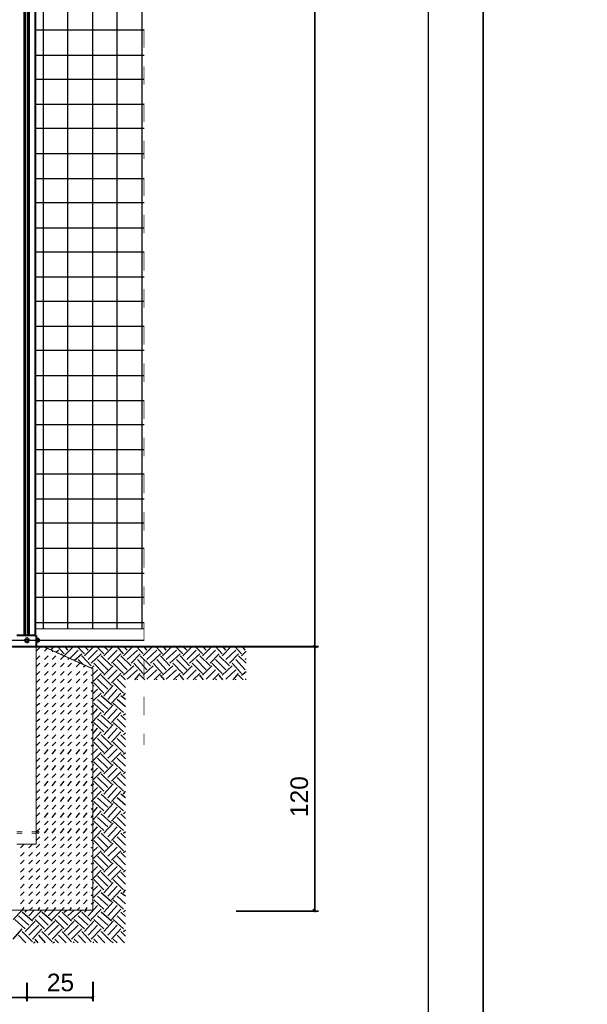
# Model space of a CAD drawing. Header units: millimetres. Extents: x 74583 to 75292, y 11361 to 11727.
# Tile 46 of 85: x 75039 to 75052, y 11683 to 11705. Entities that reach past the tile are written whole.
import ezdxf

# ---------------------------------------------------------------- set-up
doc = ezdxf.new("R2010")
doc.units = ezdxf.units.MM
doc.layers.add('P', color=7, linetype='Continuous')
doc.layers.add('T', color=7, linetype='Continuous')
doc.styles.get("Standard").update_dxf_attribs({"font": 'ARIAL.TTF'})

msp = doc.modelspace()

# ---------------------------------------------------------------- linework, layer by layer
at = {"color": 7}
for points in [[(75049.725, 11652.989), (75049.725, 11727.239), (74997.225, 11727.239), (74997.225, 11652.989)], [(75102.225, 11652.989), (75102.225, 11727.239), (75049.725, 11727.239), (75049.725, 11652.989)], [(75001.963, 11725.989), (75001.963, 11654.239), (75048.475, 11654.239), (75048.475, 11725.989)]]:
    msp.add_lwpolyline(points, close=True, dxfattribs=at)
at = {"layer": 'P'}
for points, const_width in [([(75039.515, 11691.016), (75039.515, 11713.581), (75039.515, 11720.482)], 0.0423), ([(75045.887, 11690.827), (75045.887, 11720.438)], 0.0423), ([(75041.993, 11720.226), (75039.515, 11720.226), (75039.515, 11691.166), (75041.993, 11691.166)], 0.0213), ([(75041.993, 11704.413), (75041.993, 11704.836)], 0.0213), ([(75041.993, 11703.566), (75041.993, 11703.99)], 0.0213), ([(75041.993, 11702.72), (75041.993, 11703.147)], 0.0213), ([(75041.993, 11701.873), (75041.993, 11702.296)], 0.0213), ([(75041.993, 11701.031), (75041.993, 11701.45)], 0.0213), ([(75041.993, 11700.18), (75041.993, 11700.603)], 0.0213), ([(75041.993, 11699.333), (75041.993, 11699.756)], 0.0213), ([(75041.993, 11698.486), (75041.993, 11698.914)], 0.0213), ([(75041.993, 11697.64), (75041.993, 11698.063)], 0.0213), ([(75041.993, 11696.793), (75041.993, 11697.216)], 0.0213), ([(75041.993, 11695.946), (75041.993, 11696.37)], 0.0213), ([(75041.993, 11695.1), (75041.993, 11695.523)], 0.0213), ([(75041.993, 11694.253), (75041.993, 11694.676)], 0.0213), ([(75041.993, 11693.406), (75041.993, 11693.83)], 0.0213), ([(75041.993, 11692.56), (75041.993, 11692.983)], 0.0213), ([(75041.993, 11691.713), (75041.993, 11692.136)], 0.0213), ([(75041.993, 11690.888), (75041.993, 11691.29)], 0.0213), ([(75039.537, 11691.016), (75039.091, 11691.016)], 0.0423), ([(75039.303, 11690.955), (75039.281, 11690.932), (75039.263, 11690.91), (75039.281, 11690.866), (75039.303, 11690.866)], 0.0213), ([(75039.347, 11690.955), (75039.325, 11690.972), (75039.303, 11690.972), (75039.303, 11690.955)], 0.0213), ([(75039.347, 11690.866), (75039.369, 11690.866), (75039.369, 11690.91), (75039.369, 11690.932), (75039.347, 11690.955)], 0.0213), ([(75039.537, 11690.76), (75039.537, 11690.91), (75039.537, 11691.016)], 0.0423), ([(75044.321, 11690.76), (75019.345, 11690.76)], 0.0423), ([(75037.821, 11684.75), (75037.821, 11690.253), (75038.946, 11690.76), (75039.704, 11690.76), (75040.829, 11690.253), (75040.829, 11684.75), (75037.821, 11684.75)], 0.0213), ([(75039.303, 11690.849), (75039.325, 11690.849), (75039.347, 11690.849)], 0.0213), ([(75039.537, 11686.254), (75039.537, 11690.76)], 0.0213), ([(75042.818, 11690.76), (75045.97, 11690.76)], 0.0423), ([(75045.358, 11690.76), (75045.97, 11690.76)], 0.0423), ([(75045.909, 11690.721), (75045.843, 11690.783)], 0.0423), ([(75045.843, 11690.783), (75045.909, 11690.721)], 0.0423), ([(75045.887, 11690.76), (75045.887, 11690.827)], 0.0423), ([(75045.887, 11690.76), (75045.887, 11690.699)], 0.0423), ([(75045.887, 11684.794), (75045.887, 11690.699)], 0.0423), ([(75041.993, 11690.042), (75041.993, 11690.465)], 0.0213), ([(75041.993, 11689.195), (75041.993, 11689.618)], 0.0213), ([(75041.993, 11688.52), (75041.993, 11688.772)], 0.0213), ([(75039.219, 11686.549), (75039.091, 11686.549)], 0.0213), ([(75039.219, 11686.51), (75039.091, 11686.51)], 0.0213), ([(75039.559, 11686.549), (75039.431, 11686.549)], 0.0213), ([(75039.559, 11686.51), (75039.431, 11686.51)], 0.0213), ([(75039.559, 11686.549), (75039.537, 11686.571)], 0.0213), ([(75039.537, 11686.549), (75039.559, 11686.549)], 0.0213), ([(75039.559, 11686.51), (75039.537, 11686.51)], 0.0213), ([(75039.537, 11686.51), (75039.559, 11686.51)], 0.0213), ([(75039.559, 11686.549), (75039.559, 11686.51)], 0.0213), ([(75039.598, 11686.549), (75039.559, 11686.549)], 0.0213), ([(75039.598, 11686.51), (75039.559, 11686.51)], 0.0213), ([(75039.598, 11686.549), (75039.598, 11686.51)], 0.0213), ([(75039.537, 11686.254), (75039.091, 11686.254)], 0.0213), ([(75045.887, 11684.728), (75045.887, 11684.794)], 0.0423), ([(75044.088, 11684.728), (75045.97, 11684.728)], 0.0423), ([(75045.843, 11684.772), (75045.909, 11684.71)], 0.0423), ([(75039.325, 11683.101), (75039.325, 11682.677)], 0.0423), ([(75039.325, 11683.035), (75039.325, 11682.677)], 0.0423), ([(75040.829, 11683.123), (75040.829, 11682.677)], 0.0423), ([(75039.281, 11682.739), (75039.347, 11682.805)], 0.0423), ([(75039.347, 11682.805), (75039.281, 11682.739)], 0.0423), ([(75040.785, 11682.739), (75040.851, 11682.805)], 0.0423), ([(75024.403, 11682.761), (75039.263, 11682.761)], 0.0423), ([(75039.325, 11682.761), (75039.263, 11682.761)], 0.0423), ([(75039.325, 11682.761), (75039.387, 11682.761)], 0.0423), ([(75039.387, 11682.761), (75040.763, 11682.761)], 0.0423), ([(75040.829, 11682.761), (75040.763, 11682.761)], 0.0423)]:
    msp.add_lwpolyline(points, dxfattribs=dict(at, const_width=const_width))
for points in [[(75039.263, 11691.016), (75039.263, 11720.482)], [(75039.281, 11691.016), (75039.281, 11720.482)], [(75039.303, 11691.016), (75039.303, 11720.438)], [(75039.347, 11691.016), (75039.347, 11720.438)], [(75039.369, 11691.016), (75039.369, 11720.482)], [(75039.387, 11691.016), (75039.387, 11720.482)], [(75039.704, 11691.166), (75039.704, 11720.226)], [(75040.255, 11691.166), (75040.255, 11720.226)], [(75040.829, 11691.166), (75040.829, 11720.226)], [(75041.38, 11691.166), (75041.38, 11720.226)], [(75041.949, 11691.166), (75041.949, 11720.226)], [(75039.515, 11704.819), (75041.993, 11704.819)], [(75039.515, 11704.245), (75041.993, 11704.245)], [(75039.515, 11703.694), (75041.993, 11703.694)], [(75039.515, 11703.125), (75041.993, 11703.125)], [(75039.515, 11702.574), (75041.993, 11702.574)], [(75039.515, 11702.001), (75041.993, 11702.001)], [(75039.515, 11701.432), (75041.993, 11701.432)], [(75039.515, 11700.881), (75041.993, 11700.881)], [(75039.515, 11700.308), (75041.993, 11700.308)], [(75039.515, 11699.756), (75041.993, 11699.756)], [(75039.515, 11699.187), (75041.993, 11699.187)], [(75039.515, 11698.636), (75041.993, 11698.636)], [(75039.515, 11698.063), (75041.993, 11698.063)], [(75039.515, 11697.516), (75041.993, 11697.516)], [(75039.515, 11696.943), (75041.993, 11696.943)], [(75039.515, 11696.37), (75041.993, 11696.37)], [(75039.515, 11695.823), (75041.993, 11695.823)], [(75039.515, 11695.25), (75041.993, 11695.25)], [(75039.515, 11694.698), (75041.993, 11694.698)], [(75039.515, 11694.13), (75041.993, 11694.13)], [(75039.515, 11693.578), (75041.993, 11693.578)], [(75039.515, 11693.005), (75041.993, 11693.005)], [(75039.515, 11692.436), (75041.993, 11692.436)], [(75039.515, 11691.885), (75041.993, 11691.885)], [(75039.515, 11691.312), (75041.993, 11691.312)], [(75025.038, 11690.91), (75039.303, 11690.91)], [(75025.038, 11690.91), (75039.303, 11690.91)], [(75039.281, 11690.932), (75039.281, 11690.91)], [(75039.303, 11690.932), (75039.281, 11690.932)], [(75039.281, 11690.932), (75039.303, 11690.932)], [(75039.281, 11690.91), (75039.281, 11690.932)], [(75039.281, 11690.932), (75039.303, 11690.932)], [(75039.281, 11690.932), (75039.303, 11690.932)], [(75039.281, 11690.91), (75039.281, 11690.932)], [(75039.281, 11690.932), (75039.303, 11690.932)], [(75039.281, 11690.932), (75039.303, 11690.932)], [(75039.281, 11690.91), (75039.303, 11690.91)], [(75039.281, 11690.91), (75039.281, 11690.888)], [(75039.281, 11690.888), (75039.281, 11690.91)], [(75039.281, 11690.91), (75039.303, 11690.91)], [(75039.281, 11690.888), (75039.303, 11690.866)], [(75039.303, 11690.866), (75039.281, 11690.888)], [(75039.281, 11690.888), (75039.303, 11690.888)], [(75039.281, 11690.888), (75039.303, 11690.888)], [(75039.303, 11690.866), (75039.281, 11690.888)], [(75039.281, 11690.888), (75039.303, 11690.888)], [(75039.281, 11690.888), (75039.303, 11690.888)], [(75039.303, 11690.955), (75039.303, 11690.91)], [(75039.303, 11690.932), (75039.325, 11690.932)], [(75039.303, 11690.932), (75039.325, 11690.932)], [(75039.303, 11690.91), (75039.303, 11690.849)], [(75039.325, 11690.932), (75039.347, 11690.932)], [(75039.325, 11690.932), (75039.347, 11690.932)], [(75039.325, 11690.932), (75039.347, 11690.932)], [(75039.325, 11690.888), (75039.347, 11690.888)], [(75039.325, 11690.888), (75039.347, 11690.888)], [(75039.347, 11690.955), (75039.347, 11690.91)], [(75039.347, 11690.932), (75039.369, 11690.932)], [(75039.369, 11690.91), (75039.347, 11690.932)], [(75039.347, 11690.932), (75039.369, 11690.932)], [(75039.347, 11690.932), (75039.369, 11690.932)], [(75039.347, 11690.888), (75039.369, 11690.91)], [(75039.347, 11690.91), (75039.347, 11690.888)], [(75039.347, 11690.91), (75039.347, 11690.849)], [(75039.347, 11690.91), (75041.993, 11690.91)], [(75039.347, 11690.91), (75041.993, 11690.91)], [(75039.347, 11690.866), (75039.347, 11690.888)], [(75039.347, 11690.866), (75039.347, 11690.888)], [(75039.347, 11690.888), (75039.347, 11690.866)], [(75039.347, 11690.888), (75039.369, 11690.888)], [(75039.347, 11690.866), (75039.369, 11690.866)], [(75039.369, 11690.932), (75039.369, 11690.91)], [(75039.369, 11690.932), (75039.387, 11690.932)], [(75039.369, 11690.91), (75039.387, 11690.91)], [(75039.559, 11690.955), (75039.537, 11690.955)], [(75039.559, 11690.866), (75039.537, 11690.849)], [(75039.559, 11690.955), (75039.559, 11690.932)], [(75039.559, 11690.955), (75039.581, 11690.955)], [(75039.559, 11690.932), (75039.559, 11690.91)], [(75039.581, 11690.932), (75039.559, 11690.932)], [(75039.559, 11690.91), (75039.559, 11690.888)], [(75039.559, 11690.888), (75039.559, 11690.866)], [(75039.559, 11690.888), (75039.581, 11690.888)], [(75039.559, 11690.866), (75039.581, 11690.866)], [(75039.559, 11690.866), (75039.581, 11690.866)], [(75039.559, 11690.866), (75039.581, 11690.866)], [(75039.581, 11690.955), (75039.598, 11690.955)], [(75039.581, 11690.91), (75039.581, 11690.955)], [(75039.581, 11690.955), (75039.598, 11690.955)], [(75039.581, 11690.932), (75039.598, 11690.932)], [(75039.581, 11690.91), (75039.581, 11690.932)], [(75039.581, 11690.932), (75039.598, 11690.932)], [(75039.581, 11690.932), (75039.598, 11690.932)], [(75039.581, 11690.932), (75039.598, 11690.932)], [(75039.581, 11690.888), (75039.581, 11690.91)], [(75039.581, 11690.866), (75039.581, 11690.91)], [(75039.581, 11690.866), (75039.581, 11690.888)], [(75039.581, 11690.888), (75039.598, 11690.888)], [(75039.581, 11690.866), (75039.598, 11690.866)], [(75039.581, 11690.866), (75039.598, 11690.866)], [(75039.581, 11690.866), (75039.598, 11690.866)], [(75039.581, 11690.866), (75039.598, 11690.866)], [(75039.581, 11690.866), (75039.598, 11690.866)], [(75039.598, 11690.91), (75039.598, 11690.932)], [(75039.598, 11690.932), (75039.598, 11690.91)], [(75039.598, 11690.932), (75039.62, 11690.932)], [(75039.598, 11690.932), (75039.62, 11690.932)], [(75039.598, 11690.932), (75039.62, 11690.932)], [(75039.598, 11690.932), (75039.62, 11690.932)], [(75039.598, 11690.888), (75039.598, 11690.91)], [(75039.598, 11690.91), (75039.598, 11690.888)], [(75039.598, 11690.888), (75039.62, 11690.888)], [(75039.598, 11690.866), (75039.598, 11690.888)], [(75039.598, 11690.888), (75039.598, 11690.866)], [(75039.537, 11690.655), (75039.62, 11690.743)], [(75039.726, 11690.655), (75039.792, 11690.721)], [(75039.77, 11690.721), (75039.748, 11690.76)], [(75039.876, 11690.677), (75039.938, 11690.76)], [(75039.898, 11690.655), (75039.916, 11690.655)], [(75039.982, 11690.637), (75040.044, 11690.677)], [(75040.172, 11690.593), (75040.022, 11690.76)], [(75040.172, 11690.549), (75040.383, 11690.76)], [(75040.255, 11690.677), (75040.194, 11690.76)], [(75040.3, 11690.487), (75040.489, 11690.677)], [(75040.639, 11690.593), (75040.467, 11690.76)], [(75040.639, 11690.549), (75040.851, 11690.76)], [(75040.723, 11690.677), (75040.639, 11690.76)], [(75040.723, 11690.465), (75040.935, 11690.677)], [(75041.08, 11690.593), (75040.913, 11690.76)], [(75041.08, 11690.549), (75041.292, 11690.76)], [(75041.168, 11690.677), (75041.08, 11690.76)], [(75041.168, 11690.465), (75041.38, 11690.677)], [(75041.525, 11690.593), (75041.38, 11690.76)], [(75041.525, 11690.549), (75041.737, 11690.76)], [(75041.609, 11690.677), (75041.525, 11690.76)], [(75041.609, 11690.465), (75041.843, 11690.677)], [(75041.971, 11690.593), (75041.821, 11690.76)], [(75041.971, 11690.549), (75042.183, 11690.76)], [(75042.055, 11690.677), (75041.993, 11690.76)], [(75042.055, 11690.465), (75042.288, 11690.677)], [(75042.416, 11690.593), (75042.266, 11690.76)], [(75042.416, 11690.549), (75042.628, 11690.76)], [(75042.5, 11690.677), (75042.438, 11690.76)], [(75042.5, 11690.465), (75042.734, 11690.677)], [(75042.879, 11690.593), (75042.712, 11690.76)], [(75042.879, 11690.549), (75043.091, 11690.76)], [(75042.967, 11690.677), (75042.879, 11690.76)], [(75042.967, 11690.465), (75043.179, 11690.677)], [(75043.325, 11690.593), (75043.157, 11690.76)], [(75043.325, 11690.549), (75043.536, 11690.76)], [(75043.408, 11690.677), (75043.325, 11690.76)], [(75043.408, 11690.465), (75043.62, 11690.677)], [(75043.77, 11690.593), (75043.62, 11690.76)], [(75043.77, 11690.549), (75043.982, 11690.76)], [(75043.854, 11690.677), (75043.792, 11690.76)], [(75043.854, 11690.465), (75044.088, 11690.677)], [(75044.215, 11690.593), (75044.065, 11690.76)], [(75044.215, 11690.549), (75044.321, 11690.655)], [(75044.299, 11690.677), (75044.237, 11690.76)], [(75039.537, 11690.465), (75039.62, 11690.549)], [(75039.726, 11690.465), (75039.81, 11690.549)], [(75039.898, 11690.465), (75039.982, 11690.549)], [(75040.088, 11690.465), (75040.172, 11690.549)], [(75040.11, 11690.571), (75040.128, 11690.593)], [(75040.255, 11690.465), (75040.278, 11690.487)], [(75040.405, 11690.443), (75040.573, 11690.593)], [(75040.595, 11690.359), (75040.489, 11690.465)], [(75040.785, 11690.32), (75040.573, 11690.549)], [(75040.785, 11690.381), (75041.018, 11690.593)], [(75041.168, 11690.231), (75040.935, 11690.465)], [(75041.252, 11690.32), (75041.018, 11690.549)], [(75041.252, 11690.381), (75041.464, 11690.593)], [(75041.609, 11690.231), (75041.38, 11690.465)], [(75041.697, 11690.32), (75041.464, 11690.549)], [(75041.697, 11690.381), (75041.909, 11690.593)], [(75042.055, 11690.231), (75041.843, 11690.465)], [(75042.138, 11690.32), (75041.909, 11690.549)], [(75042.138, 11690.381), (75042.372, 11690.593)], [(75042.5, 11690.231), (75042.288, 11690.465)], [(75042.584, 11690.32), (75042.372, 11690.549)], [(75042.584, 11690.381), (75042.818, 11690.593)], [(75042.967, 11690.231), (75042.734, 11690.465)], [(75043.029, 11690.32), (75042.818, 11690.549)], [(75043.029, 11690.381), (75043.263, 11690.593)], [(75043.408, 11690.231), (75043.179, 11690.465)], [(75043.497, 11690.32), (75043.263, 11690.549)], [(75043.497, 11690.381), (75043.708, 11690.593)], [(75043.854, 11690.231), (75043.62, 11690.465)], [(75043.938, 11690.32), (75043.708, 11690.549)], [(75043.938, 11690.381), (75044.149, 11690.593)], [(75044.299, 11690.231), (75044.088, 11690.465)], [(75044.321, 11690.381), (75044.149, 11690.549)], [(75044.299, 11690.465), (75044.321, 11690.487)], [(75039.537, 11690.297), (75039.62, 11690.381)], [(75039.537, 11690.108), (75039.62, 11690.192)], [(75039.726, 11690.297), (75039.81, 11690.381)], [(75039.726, 11690.108), (75039.81, 11690.192)], [(75039.898, 11690.297), (75039.982, 11690.381)], [(75039.898, 11690.108), (75039.982, 11690.192)], [(75040.088, 11690.297), (75040.172, 11690.381)], [(75040.088, 11690.108), (75040.172, 11690.192)], [(75040.255, 11690.297), (75040.339, 11690.381)], [(75040.255, 11690.108), (75040.339, 11690.192)], [(75040.445, 11690.297), (75040.533, 11690.381)], [(75040.445, 11690.108), (75040.533, 11690.192)], [(75040.617, 11690.297), (75040.657, 11690.337)], [(75040.617, 11690.108), (75040.701, 11690.192)], [(75040.807, 11690.275), (75040.851, 11690.32)], [(75040.829, 11690.125), (75040.935, 11690.231)], [(75041.08, 11690.148), (75040.851, 11690.381)], [(75041.08, 11690.108), (75041.292, 11690.32)], [(75041.168, 11690.02), (75041.38, 11690.231)], [(75041.525, 11690.148), (75041.292, 11690.381)], [(75041.525, 11690.108), (75041.759, 11690.32)], [(75041.609, 11690.02), (75041.843, 11690.231)], [(75041.971, 11690.148), (75041.759, 11690.381)], [(75041.971, 11690.108), (75042.205, 11690.32)], [(75042.055, 11690.02), (75042.288, 11690.231)], [(75042.416, 11690.148), (75042.205, 11690.381)], [(75042.416, 11690.108), (75042.65, 11690.32)], [(75042.5, 11690.02), (75042.734, 11690.231)], [(75042.879, 11690.148), (75042.65, 11690.381)], [(75042.879, 11690.108), (75043.091, 11690.32)], [(75042.967, 11690.02), (75043.179, 11690.231)], [(75043.325, 11690.148), (75043.091, 11690.381)], [(75043.325, 11690.108), (75043.536, 11690.32)], [(75043.408, 11690.02), (75043.62, 11690.231)], [(75043.77, 11690.148), (75043.536, 11690.381)], [(75043.77, 11690.108), (75044.004, 11690.32)], [(75043.854, 11690.02), (75044.088, 11690.231)], [(75044.215, 11690.148), (75044.004, 11690.381)], [(75044.215, 11690.108), (75044.321, 11690.192)], [(75039.537, 11689.936), (75039.62, 11690.02)], [(75039.726, 11689.936), (75039.81, 11690.02)], [(75039.898, 11689.936), (75039.982, 11690.02)], [(75040.088, 11689.936), (75040.172, 11690.02)], [(75040.255, 11689.936), (75040.339, 11690.02)], [(75040.445, 11689.936), (75040.533, 11690.02)], [(75040.617, 11689.936), (75040.701, 11690.02)], [(75040.785, 11690.108), (75040.829, 11690.125)], [(75040.829, 11689.958), (75041.018, 11690.148)], [(75041.168, 11689.79), (75040.935, 11690.02)], [(75041.252, 11689.874), (75041.018, 11690.108)], [(75041.252, 11689.936), (75041.464, 11690.148)], [(75041.57, 11689.83), (75041.38, 11690.02)], [(75041.57, 11690.002), (75041.464, 11690.108)], [(75041.781, 11690.002), (75041.909, 11690.148)], [(75041.843, 11690.002), (75041.843, 11690.02)], [(75042.015, 11690.002), (75041.909, 11690.108)], [(75042.227, 11690.002), (75042.372, 11690.148)], [(75042.288, 11690.002), (75042.288, 11690.02)], [(75042.456, 11690.002), (75042.372, 11690.108)], [(75042.668, 11690.002), (75042.818, 11690.148)], [(75042.734, 11690.002), (75042.734, 11690.02)], [(75042.901, 11690.002), (75042.818, 11690.108)], [(75043.113, 11690.002), (75043.263, 11690.148)], [(75043.179, 11690.002), (75043.179, 11690.02)], [(75043.347, 11690.002), (75043.263, 11690.108)], [(75043.558, 11690.002), (75043.708, 11690.148)], [(75043.642, 11690.002), (75043.62, 11690.02)], [(75043.792, 11690.002), (75043.708, 11690.108)], [(75044.026, 11690.002), (75044.149, 11690.148)], [(75044.088, 11690.002), (75044.088, 11690.02)], [(75044.255, 11690.002), (75044.149, 11690.108)], [(75044.299, 11690.02), (75044.321, 11690.02)], [(75039.537, 11689.746), (75039.62, 11689.83)], [(75039.726, 11689.746), (75039.81, 11689.83)], [(75039.898, 11689.746), (75039.982, 11689.83)], [(75040.088, 11689.746), (75040.172, 11689.83)], [(75040.255, 11689.746), (75040.339, 11689.83)], [(75040.445, 11689.746), (75040.533, 11689.83)], [(75040.617, 11689.746), (75040.701, 11689.83)], [(75040.785, 11689.936), (75040.829, 11689.958)], [(75040.785, 11689.746), (75040.829, 11689.768)], [(75040.829, 11689.852), (75040.851, 11689.874)], [(75040.829, 11689.685), (75040.935, 11689.79)], [(75041.08, 11689.702), (75040.851, 11689.936)], [(75041.08, 11689.64), (75041.292, 11689.874)], [(75041.168, 11689.557), (75041.38, 11689.79)], [(75041.525, 11689.702), (75041.292, 11689.936)], [(75039.537, 11689.579), (75039.62, 11689.662)], [(75039.726, 11689.579), (75039.81, 11689.662)], [(75039.898, 11689.579), (75039.982, 11689.662)], [(75040.088, 11689.579), (75040.172, 11689.662)], [(75040.255, 11689.579), (75040.339, 11689.662)], [(75040.445, 11689.579), (75040.533, 11689.662)], [(75040.617, 11689.579), (75040.701, 11689.662)], [(75040.785, 11689.579), (75040.829, 11689.596)], [(75040.829, 11689.513), (75041.018, 11689.702)], [(75041.168, 11689.345), (75040.935, 11689.557)], [(75041.252, 11689.429), (75041.018, 11689.64)], [(75041.252, 11689.473), (75041.464, 11689.702)], [(75041.57, 11689.385), (75041.38, 11689.557)], [(75041.57, 11689.557), (75041.464, 11689.64)], [(75041.525, 11689.64), (75041.57, 11689.702)], [(75039.537, 11689.407), (75039.62, 11689.473)], [(75039.537, 11689.217), (75039.62, 11689.301)], [(75039.726, 11689.385), (75039.81, 11689.473)], [(75039.726, 11689.217), (75039.81, 11689.301)], [(75039.898, 11689.385), (75039.982, 11689.473)], [(75039.898, 11689.217), (75039.982, 11689.301)], [(75040.088, 11689.385), (75040.172, 11689.473)], [(75040.088, 11689.217), (75040.172, 11689.301)], [(75040.255, 11689.385), (75040.339, 11689.473)], [(75040.255, 11689.217), (75040.339, 11689.301)], [(75040.445, 11689.385), (75040.533, 11689.473)], [(75040.445, 11689.217), (75040.533, 11689.301)], [(75040.617, 11689.385), (75040.701, 11689.473)], [(75040.617, 11689.217), (75040.701, 11689.301)], [(75040.785, 11689.385), (75040.829, 11689.407)], [(75040.829, 11689.385), (75040.851, 11689.429)], [(75040.829, 11689.217), (75040.935, 11689.345)], [(75041.08, 11689.261), (75040.851, 11689.473)], [(75041.08, 11689.195), (75041.292, 11689.429)], [(75041.168, 11689.111), (75041.38, 11689.345)], [(75041.525, 11689.261), (75041.292, 11689.473)], [(75039.537, 11689.05), (75039.62, 11689.111)], [(75039.726, 11689.027), (75039.81, 11689.111)], [(75039.898, 11689.027), (75039.982, 11689.111)], [(75040.088, 11689.027), (75040.172, 11689.111)], [(75040.255, 11689.027), (75040.339, 11689.111)], [(75040.445, 11689.027), (75040.533, 11689.111)], [(75040.617, 11689.027), (75040.701, 11689.111)], [(75040.785, 11689.217), (75040.829, 11689.239)], [(75040.829, 11689.05), (75041.018, 11689.261)], [(75041.168, 11688.9), (75040.935, 11689.111)], [(75041.252, 11688.983), (75041.018, 11689.195)], [(75041.252, 11689.027), (75041.464, 11689.261)], [(75041.57, 11688.922), (75041.38, 11689.111)], [(75041.57, 11689.089), (75041.464, 11689.195)], [(75041.525, 11689.195), (75041.57, 11689.239)], [(75039.537, 11688.855), (75039.62, 11688.944)], [(75039.726, 11688.855), (75039.81, 11688.944)], [(75039.898, 11688.855), (75039.982, 11688.944)], [(75040.088, 11688.855), (75040.172, 11688.944)], [(75040.255, 11688.855), (75040.339, 11688.944)], [(75040.445, 11688.855), (75040.533, 11688.944)], [(75040.617, 11688.855), (75040.701, 11688.944)], [(75040.785, 11689.027), (75040.829, 11689.05)], [(75040.785, 11688.855), (75040.829, 11688.878)], [(75040.829, 11688.944), (75040.851, 11688.983)], [(75040.829, 11688.772), (75040.935, 11688.9)], [(75041.08, 11688.816), (75040.851, 11689.027)], [(75041.08, 11688.75), (75041.292, 11688.983)], [(75041.168, 11688.666), (75041.38, 11688.9)], [(75041.525, 11688.816), (75041.292, 11689.027)], [(75039.537, 11688.688), (75039.62, 11688.75)], [(75039.726, 11688.666), (75039.81, 11688.75)], [(75039.898, 11688.666), (75039.982, 11688.75)], [(75040.088, 11688.666), (75040.172, 11688.75)], [(75040.255, 11688.666), (75040.339, 11688.75)], [(75040.445, 11688.666), (75040.533, 11688.75)], [(75040.617, 11688.666), (75040.701, 11688.75)], [(75040.785, 11688.666), (75040.829, 11688.688)], [(75040.829, 11688.604), (75041.018, 11688.816)], [(75041.168, 11688.432), (75040.935, 11688.666)], [(75041.252, 11688.52), (75041.018, 11688.75)], [(75041.252, 11688.582), (75041.464, 11688.816)], [(75041.57, 11688.476), (75041.38, 11688.666)], [(75041.57, 11688.644), (75041.464, 11688.75)], [(75041.525, 11688.75), (75041.57, 11688.794)], [(75039.537, 11688.498), (75039.62, 11688.582)], [(75039.537, 11688.326), (75039.62, 11688.415)], [(75039.726, 11688.498), (75039.81, 11688.582)], [(75039.726, 11688.309), (75039.81, 11688.415)], [(75039.898, 11688.498), (75039.982, 11688.582)], [(75039.898, 11688.309), (75039.982, 11688.415)], [(75040.088, 11688.498), (75040.172, 11688.582)], [(75040.088, 11688.309), (75040.172, 11688.415)], [(75040.255, 11688.498), (75040.339, 11688.582)], [(75040.255, 11688.309), (75040.339, 11688.415)], [(75040.445, 11688.498), (75040.533, 11688.582)], [(75040.445, 11688.309), (75040.533, 11688.415)], [(75040.617, 11688.498), (75040.701, 11688.582)], [(75040.617, 11688.309), (75040.701, 11688.415)], [(75040.785, 11688.498), (75040.829, 11688.52)], [(75040.829, 11688.498), (75040.851, 11688.52)], [(75040.829, 11688.326), (75040.935, 11688.432)], [(75041.08, 11688.348), (75040.851, 11688.582)], [(75041.08, 11688.309), (75041.292, 11688.52)], [(75041.168, 11688.22), (75041.38, 11688.432)], [(75041.525, 11688.348), (75041.292, 11688.582)], [(75039.537, 11688.137), (75039.62, 11688.22)], [(75039.726, 11688.137), (75039.81, 11688.22)], [(75039.898, 11688.137), (75039.982, 11688.22)], [(75040.088, 11688.137), (75040.172, 11688.22)], [(75040.255, 11688.137), (75040.339, 11688.22)], [(75040.445, 11688.137), (75040.533, 11688.22)], [(75040.617, 11688.137), (75040.701, 11688.22)], [(75040.785, 11688.309), (75040.829, 11688.326)], [(75040.829, 11688.159), (75041.018, 11688.348)], [(75041.168, 11687.991), (75040.935, 11688.22)], [(75041.252, 11688.075), (75041.018, 11688.309)], [(75041.252, 11688.137), (75041.464, 11688.348)], [(75041.57, 11688.031), (75041.38, 11688.22)], [(75041.57, 11688.203), (75041.464, 11688.309)], [(75041.525, 11688.309), (75041.57, 11688.348)], [(75039.537, 11687.969), (75039.62, 11688.053)], [(75039.726, 11687.947), (75039.81, 11688.053)], [(75039.898, 11687.947), (75039.982, 11688.053)], [(75040.088, 11687.947), (75040.172, 11688.053)], [(75040.255, 11687.947), (75040.339, 11688.053)], [(75040.445, 11687.947), (75040.533, 11688.053)], [(75040.617, 11687.947), (75040.701, 11688.053)], [(75040.785, 11688.137), (75040.829, 11688.159)], [(75040.785, 11687.947), (75040.829, 11687.991)], [(75040.829, 11688.053), (75040.851, 11688.075)], [(75040.829, 11687.885), (75040.935, 11687.991)], [(75041.08, 11687.903), (75040.851, 11688.137)], [(75041.08, 11687.863), (75041.292, 11688.075)], [(75041.168, 11687.78), (75041.38, 11687.991)], [(75041.525, 11687.903), (75041.292, 11688.137)], [(75039.537, 11687.78), (75039.62, 11687.863)], [(75039.726, 11687.78), (75039.81, 11687.863)], [(75039.898, 11687.78), (75039.982, 11687.863)], [(75040.088, 11687.78), (75040.172, 11687.863)], [(75040.255, 11687.78), (75040.339, 11687.863)], [(75040.445, 11687.78), (75040.533, 11687.863)], [(75040.617, 11687.78), (75040.701, 11687.863)], [(75040.785, 11687.78), (75040.829, 11687.797)], [(75040.829, 11687.713), (75041.018, 11687.903)], [(75041.168, 11687.546), (75040.935, 11687.78)], [(75041.252, 11687.63), (75041.018, 11687.863)], [(75041.252, 11687.691), (75041.464, 11687.903)], [(75041.57, 11687.585), (75041.38, 11687.78)], [(75041.57, 11687.757), (75041.464, 11687.863)], [(75041.525, 11687.863), (75041.57, 11687.903)], [(75039.537, 11687.608), (75039.62, 11687.691)], [(75039.537, 11687.418), (75039.62, 11687.502)], [(75039.726, 11687.585), (75039.81, 11687.691)], [(75039.726, 11687.418), (75039.81, 11687.502)], [(75039.898, 11687.585), (75039.982, 11687.691)], [(75039.898, 11687.418), (75039.982, 11687.502)], [(75040.088, 11687.585), (75040.172, 11687.691)], [(75040.088, 11687.418), (75040.172, 11687.502)], [(75040.255, 11687.585), (75040.339, 11687.691)], [(75040.255, 11687.418), (75040.339, 11687.502)], [(75040.445, 11687.585), (75040.533, 11687.691)], [(75040.445, 11687.418), (75040.533, 11687.502)], [(75040.617, 11687.585), (75040.701, 11687.691)], [(75040.617, 11687.418), (75040.701, 11687.502)], [(75040.785, 11687.585), (75040.829, 11687.63)], [(75040.829, 11687.608), (75040.851, 11687.63)], [(75040.829, 11687.44), (75040.935, 11687.546)], [(75041.08, 11687.462), (75040.851, 11687.691)], [(75041.08, 11687.396), (75041.292, 11687.63)], [(75041.168, 11687.312), (75041.38, 11687.546)], [(75041.525, 11687.462), (75041.292, 11687.691)], [(75039.537, 11687.25), (75039.62, 11687.334)], [(75039.726, 11687.228), (75039.81, 11687.334)], [(75039.898, 11687.228), (75039.982, 11687.334)], [(75040.088, 11687.228), (75040.172, 11687.334)], [(75040.255, 11687.228), (75040.339, 11687.334)], [(75040.445, 11687.228), (75040.533, 11687.334)], [(75040.617, 11687.228), (75040.701, 11687.334)], [(75040.785, 11687.418), (75040.829, 11687.44)], [(75040.829, 11687.268), (75041.018, 11687.462)], [(75041.168, 11687.1), (75040.935, 11687.312)], [(75041.252, 11687.184), (75041.018, 11687.396)], [(75041.252, 11687.228), (75041.464, 11687.462)], [(75041.57, 11687.145), (75041.38, 11687.312)], [(75041.57, 11687.312), (75041.464, 11687.396)], [(75041.525, 11687.396), (75041.57, 11687.462)], [(75039.537, 11687.056), (75039.62, 11687.145)], [(75039.726, 11687.056), (75039.81, 11687.145)], [(75039.898, 11687.056), (75039.982, 11687.145)], [(75040.088, 11687.056), (75040.172, 11687.145)], [(75040.255, 11687.056), (75040.339, 11687.145)], [(75040.445, 11687.056), (75040.533, 11687.145)], [(75040.617, 11687.056), (75040.701, 11687.145)], [(75040.785, 11687.228), (75040.829, 11687.268)], [(75040.785, 11687.056), (75040.829, 11687.078)], [(75040.829, 11687.145), (75040.851, 11687.184)], [(75040.829, 11686.973), (75040.935, 11687.1)], [(75041.08, 11687.017), (75040.851, 11687.228)], [(75041.08, 11686.95), (75041.292, 11687.184)], [(75041.168, 11686.867), (75041.38, 11687.1)], [(75041.525, 11687.017), (75041.292, 11687.228)], [(75039.537, 11686.889), (75039.62, 11686.973)], [(75039.726, 11686.867), (75039.81, 11686.973)], [(75039.898, 11686.867), (75039.982, 11686.973)], [(75040.088, 11686.867), (75040.172, 11686.973)], [(75040.255, 11686.867), (75040.339, 11686.973)], [(75040.445, 11686.867), (75040.533, 11686.973)], [(75040.617, 11686.867), (75040.701, 11686.973)], [(75040.785, 11686.867), (75040.829, 11686.911)], [(75040.829, 11686.805), (75041.018, 11687.017)], [(75041.168, 11686.655), (75040.935, 11686.867)], [(75041.252, 11686.739), (75041.018, 11686.95)], [(75041.252, 11686.783), (75041.464, 11687.017)], [(75041.57, 11686.677), (75041.38, 11686.867)], [(75041.57, 11686.845), (75041.464, 11686.95)], [(75041.525, 11686.95), (75041.57, 11686.995)], [(75039.537, 11686.699), (75039.62, 11686.783)], [(75039.537, 11686.527), (75039.62, 11686.615)], [(75039.726, 11686.699), (75039.81, 11686.783)], [(75039.726, 11686.51), (75039.81, 11686.615)], [(75039.898, 11686.699), (75039.982, 11686.783)], [(75039.898, 11686.51), (75039.982, 11686.615)], [(75040.088, 11686.699), (75040.172, 11686.783)], [(75040.088, 11686.51), (75040.172, 11686.615)], [(75040.255, 11686.699), (75040.339, 11686.783)], [(75040.255, 11686.51), (75040.339, 11686.615)], [(75040.445, 11686.699), (75040.533, 11686.783)], [(75040.445, 11686.51), (75040.533, 11686.615)], [(75040.617, 11686.699), (75040.701, 11686.783)], [(75040.617, 11686.51), (75040.701, 11686.615)], [(75040.785, 11686.699), (75040.829, 11686.721)], [(75040.829, 11686.699), (75040.851, 11686.739)], [(75040.829, 11686.527), (75040.935, 11686.655)], [(75041.08, 11686.571), (75040.851, 11686.783)], [(75041.08, 11686.51), (75041.292, 11686.739)], [(75041.168, 11686.421), (75041.38, 11686.655)], [(75041.525, 11686.571), (75041.292, 11686.783)], [(75039.537, 11686.338), (75039.62, 11686.421)], [(75039.726, 11686.338), (75039.81, 11686.421)], [(75039.898, 11686.338), (75039.982, 11686.421)], [(75040.088, 11686.338), (75040.172, 11686.421)], [(75040.255, 11686.338), (75040.339, 11686.421)], [(75040.445, 11686.338), (75040.533, 11686.421)], [(75040.617, 11686.338), (75040.701, 11686.421)], [(75040.785, 11686.51), (75040.829, 11686.549)], [(75040.829, 11686.36), (75041.018, 11686.571)], [(75041.168, 11686.192), (75040.935, 11686.421)], [(75041.252, 11686.276), (75041.018, 11686.51)], [(75041.252, 11686.338), (75041.464, 11686.571)], [(75041.57, 11686.232), (75041.38, 11686.421)], [(75041.57, 11686.404), (75041.464, 11686.51)], [(75041.525, 11686.51), (75041.57, 11686.549)], [(75039.175, 11686.17), (75039.263, 11686.254)], [(75039.369, 11686.17), (75039.453, 11686.254)], [(75039.537, 11686.17), (75039.62, 11686.254)], [(75039.726, 11686.17), (75039.81, 11686.254)], [(75039.898, 11686.17), (75039.982, 11686.254)], [(75040.088, 11686.17), (75040.172, 11686.254)], [(75040.255, 11686.17), (75040.339, 11686.254)], [(75040.445, 11686.17), (75040.533, 11686.254)], [(75040.617, 11686.17), (75040.701, 11686.254)], [(75040.785, 11686.338), (75040.829, 11686.36)], [(75040.785, 11686.17), (75040.829, 11686.192)], [(75040.829, 11686.254), (75040.851, 11686.276)], [(75040.829, 11686.086), (75040.935, 11686.192)], [(75041.08, 11686.104), (75040.851, 11686.338)], [(75041.08, 11686.064), (75041.292, 11686.276)], [(75041.168, 11685.98), (75041.38, 11686.192)], [(75041.525, 11686.104), (75041.292, 11686.338)], [(75039.175, 11685.98), (75039.263, 11686.064)], [(75039.369, 11685.98), (75039.453, 11686.064)], [(75039.537, 11685.98), (75039.62, 11686.064)], [(75039.726, 11685.98), (75039.81, 11686.064)], [(75039.898, 11685.98), (75039.982, 11686.064)], [(75040.088, 11685.98), (75040.172, 11686.064)], [(75040.255, 11685.98), (75040.339, 11686.064)], [(75040.445, 11685.98), (75040.533, 11686.064)], [(75040.617, 11685.98), (75040.701, 11686.064)], [(75040.785, 11685.98), (75040.829, 11685.998)], [(75040.829, 11685.914), (75041.018, 11686.104)], [(75041.168, 11685.747), (75040.935, 11685.98)], [(75041.252, 11685.83), (75041.018, 11686.064)], [(75041.252, 11685.892), (75041.464, 11686.104)], [(75041.57, 11685.786), (75041.38, 11685.98)], [(75041.57, 11685.958), (75041.464, 11686.064)], [(75041.525, 11686.064), (75041.57, 11686.104)], [(75039.175, 11685.808), (75039.263, 11685.892)], [(75039.175, 11685.619), (75039.263, 11685.703)], [(75039.369, 11685.808), (75039.453, 11685.892)], [(75039.369, 11685.619), (75039.453, 11685.703)], [(75039.537, 11685.808), (75039.62, 11685.892)], [(75039.537, 11685.619), (75039.62, 11685.703)], [(75039.726, 11685.808), (75039.81, 11685.892)], [(75039.726, 11685.619), (75039.81, 11685.703)], [(75039.898, 11685.808), (75039.982, 11685.892)], [(75039.898, 11685.619), (75039.982, 11685.703)], [(75040.088, 11685.808), (75040.172, 11685.892)], [(75040.088, 11685.619), (75040.172, 11685.703)], [(75040.255, 11685.808), (75040.339, 11685.892)], [(75040.255, 11685.619), (75040.339, 11685.703)], [(75040.445, 11685.808), (75040.533, 11685.892)], [(75040.445, 11685.619), (75040.533, 11685.703)], [(75040.617, 11685.808), (75040.701, 11685.892)], [(75040.617, 11685.619), (75040.701, 11685.703)], [(75040.785, 11685.808), (75040.829, 11685.83)], [(75040.829, 11685.808), (75040.851, 11685.83)], [(75040.829, 11685.641), (75040.935, 11685.747)], [(75041.08, 11685.663), (75040.851, 11685.892)], [(75041.08, 11685.619), (75041.292, 11685.83)], [(75041.168, 11685.535), (75041.38, 11685.747)], [(75041.525, 11685.663), (75041.292, 11685.892)], [(75039.175, 11685.451), (75039.263, 11685.535)], [(75039.369, 11685.451), (75039.453, 11685.535)], [(75039.537, 11685.451), (75039.62, 11685.535)], [(75039.726, 11685.451), (75039.81, 11685.535)], [(75039.898, 11685.451), (75039.982, 11685.535)], [(75040.088, 11685.451), (75040.172, 11685.535)], [(75040.255, 11685.451), (75040.339, 11685.535)], [(75040.445, 11685.451), (75040.533, 11685.535)], [(75040.617, 11685.451), (75040.701, 11685.535)], [(75040.785, 11685.619), (75040.829, 11685.641)], [(75040.829, 11685.469), (75041.018, 11685.663)], [(75041.168, 11685.301), (75040.935, 11685.535)], [(75041.252, 11685.385), (75041.018, 11685.619)], [(75041.252, 11685.451), (75041.464, 11685.663)], [(75041.57, 11685.345), (75041.38, 11685.535)], [(75041.57, 11685.513), (75041.464, 11685.619)], [(75041.525, 11685.619), (75041.57, 11685.663)], [(75039.175, 11685.257), (75039.263, 11685.345)], [(75039.369, 11685.257), (75039.453, 11685.345)], [(75039.537, 11685.257), (75039.62, 11685.345)], [(75039.726, 11685.257), (75039.81, 11685.345)], [(75039.898, 11685.257), (75039.982, 11685.345)], [(75040.088, 11685.257), (75040.172, 11685.345)], [(75040.255, 11685.257), (75040.339, 11685.345)], [(75040.445, 11685.257), (75040.533, 11685.345)], [(75040.617, 11685.257), (75040.701, 11685.345)], [(75040.785, 11685.451), (75040.829, 11685.469)], [(75040.785, 11685.257), (75040.829, 11685.279)], [(75040.829, 11685.363), (75040.851, 11685.385)], [(75040.829, 11685.195), (75040.935, 11685.301)], [(75041.08, 11685.217), (75040.851, 11685.451)], [(75041.08, 11685.151), (75041.292, 11685.385)], [(75041.168, 11685.068), (75041.38, 11685.301)], [(75041.525, 11685.217), (75041.292, 11685.451)], [(75039.175, 11685.09), (75039.263, 11685.173)], [(75039.369, 11685.09), (75039.453, 11685.173)], [(75039.537, 11685.09), (75039.62, 11685.173)], [(75039.726, 11685.09), (75039.81, 11685.173)], [(75039.898, 11685.09), (75039.982, 11685.173)], [(75040.088, 11685.09), (75040.172, 11685.173)], [(75040.255, 11685.09), (75040.339, 11685.173)], [(75040.445, 11685.09), (75040.533, 11685.173)], [(75040.617, 11685.09), (75040.701, 11685.173)], [(75040.785, 11685.09), (75040.829, 11685.112)], [(75040.829, 11685.028), (75041.018, 11685.217)], [(75041.168, 11684.856), (75040.935, 11685.068)], [(75041.252, 11684.94), (75041.018, 11685.151)], [(75041.252, 11684.984), (75041.464, 11685.217)], [(75041.57, 11684.9), (75041.38, 11685.068)], [(75041.57, 11685.068), (75041.464, 11685.151)], [(75041.525, 11685.151), (75041.57, 11685.217)], [(75039.175, 11684.9), (75039.263, 11684.984)], [(75039.219, 11684.75), (75039.263, 11684.816)], [(75039.369, 11684.9), (75039.453, 11684.984)], [(75039.387, 11684.75), (75039.453, 11684.816)], [(75039.537, 11684.9), (75039.62, 11684.984)], [(75039.581, 11684.75), (75039.62, 11684.816)], [(75039.726, 11684.9), (75039.81, 11684.984)], [(75039.748, 11684.75), (75039.81, 11684.816)], [(75039.898, 11684.9), (75039.982, 11684.984)], [(75039.938, 11684.75), (75039.982, 11684.816)], [(75040.088, 11684.9), (75040.172, 11684.984)], [(75040.11, 11684.75), (75040.172, 11684.816)], [(75040.255, 11684.9), (75040.339, 11684.984)], [(75040.3, 11684.75), (75040.339, 11684.816)], [(75040.445, 11684.9), (75040.533, 11684.984)], [(75040.467, 11684.75), (75040.533, 11684.816)], [(75040.617, 11684.9), (75040.701, 11684.984)], [(75040.657, 11684.75), (75040.701, 11684.816)], [(75040.723, 11684.622), (75040.935, 11684.856)], [(75040.785, 11684.9), (75040.829, 11684.922)], [(75040.829, 11684.9), (75040.851, 11684.94)], [(75041.08, 11684.772), (75040.851, 11684.984)], [(75041.08, 11684.71), (75041.292, 11684.94)], [(75041.168, 11684.622), (75041.38, 11684.856)], [(75041.525, 11684.772), (75041.292, 11684.984)], [(75039.008, 11684.538), (75039.219, 11684.75)], [(75039.369, 11684.41), (75039.135, 11684.622)], [(75039.453, 11684.499), (75039.219, 11684.71)], [(75039.281, 11684.71), (75039.325, 11684.75)], [(75039.369, 11684.622), (75039.493, 11684.75)], [(75039.453, 11684.538), (75039.665, 11684.75)], [(75039.81, 11684.41), (75039.598, 11684.622)], [(75039.898, 11684.499), (75039.665, 11684.71)], [(75039.726, 11684.71), (75039.77, 11684.75)], [(75039.81, 11684.622), (75039.938, 11684.75)], [(75039.898, 11684.538), (75040.11, 11684.75)], [(75040.255, 11684.41), (75040.044, 11684.622)], [(75040.339, 11684.499), (75040.128, 11684.71)], [(75040.172, 11684.71), (75040.233, 11684.75)], [(75040.255, 11684.622), (75040.405, 11684.75)], [(75040.339, 11684.538), (75040.573, 11684.75)], [(75040.723, 11684.41), (75040.489, 11684.622)], [(75040.785, 11684.499), (75040.573, 11684.71)], [(75040.639, 11684.71), (75040.679, 11684.75)], [(75040.785, 11684.538), (75041.018, 11684.772)], [(75041.168, 11684.41), (75040.935, 11684.622)], [(75041.252, 11684.499), (75041.018, 11684.71)], [(75041.252, 11684.538), (75041.464, 11684.772)], [(75041.57, 11684.433), (75041.38, 11684.622)], [(75041.57, 11684.605), (75041.464, 11684.71)], [(75041.525, 11684.71), (75041.57, 11684.75)], [(75039.281, 11684.327), (75039.052, 11684.538)], [(75039.281, 11684.265), (75039.515, 11684.499)], [(75039.369, 11684.181), (75039.598, 11684.41)], [(75039.726, 11684.327), (75039.515, 11684.538)], [(75039.726, 11684.265), (75039.96, 11684.499)], [(75039.81, 11684.181), (75040.044, 11684.41)], [(75040.172, 11684.327), (75039.96, 11684.538)], [(75040.172, 11684.265), (75040.405, 11684.499)], [(75040.255, 11684.181), (75040.489, 11684.41)], [(75040.639, 11684.327), (75040.405, 11684.538)], [(75040.639, 11684.265), (75040.851, 11684.499)], [(75040.723, 11684.181), (75040.935, 11684.41)], [(75041.08, 11684.327), (75040.851, 11684.538)], [(75041.08, 11684.265), (75041.292, 11684.499)], [(75041.168, 11684.181), (75041.38, 11684.41)], [(75041.525, 11684.327), (75041.292, 11684.538)], [(75039.008, 11684.093), (75039.219, 11684.327)], [(75039.303, 11684.009), (75039.135, 11684.181)], [(75039.453, 11684.031), (75039.219, 11684.265)], [(75039.453, 11684.093), (75039.665, 11684.327)], [(75039.748, 11684.009), (75039.598, 11684.181)], [(75039.898, 11684.031), (75039.665, 11684.265)], [(75039.898, 11684.093), (75040.128, 11684.327)], [(75040.216, 11684.009), (75040.044, 11684.181)], [(75040.339, 11684.031), (75040.128, 11684.265)], [(75040.339, 11684.093), (75040.573, 11684.327)], [(75040.657, 11684.009), (75040.489, 11684.181)], [(75040.785, 11684.031), (75040.573, 11684.265)], [(75040.785, 11684.093), (75041.018, 11684.327)], [(75041.102, 11684.009), (75040.935, 11684.181)], [(75041.252, 11684.031), (75041.018, 11684.265)], [(75041.252, 11684.093), (75041.464, 11684.327)], [(75041.548, 11684.009), (75041.38, 11684.181)], [(75041.57, 11684.159), (75041.464, 11684.265)], [(75041.525, 11684.265), (75041.57, 11684.305)], [(75039.475, 11684.009), (75039.515, 11684.031)], [(75039.581, 11684.009), (75039.515, 11684.093)], [(75039.916, 11684.009), (75039.96, 11684.031)], [(75040.044, 11684.009), (75039.96, 11684.093)], [(75040.383, 11684.009), (75040.405, 11684.031)], [(75040.489, 11684.009), (75040.405, 11684.093)], [(75040.829, 11684.009), (75040.851, 11684.031)], [(75040.935, 11684.009), (75040.851, 11684.093)], [(75041.274, 11684.009), (75041.292, 11684.031)], [(75041.38, 11684.009), (75041.292, 11684.093)]]:
    msp.add_lwpolyline(points, dxfattribs=at)

# ---------------------------------------------------------------- texts
at = {"layer": 'T', "insert": (75045.329, 11686.874), "char_height": 0.4, "attachment_point": 1, "rotation": 90}
msp.add_mtext('{\\fArial|b0|i0|c0|p18;120}', dxfattribs=at)
at = {"layer": 'T', "insert": (75039.779, 11682.899), "char_height": 0.4, "attachment_point": 7}
msp.add_mtext('{\\fArial|b0|i0|c0|p18;25}', dxfattribs=at)

doc.saveas('drawing.dxf')
